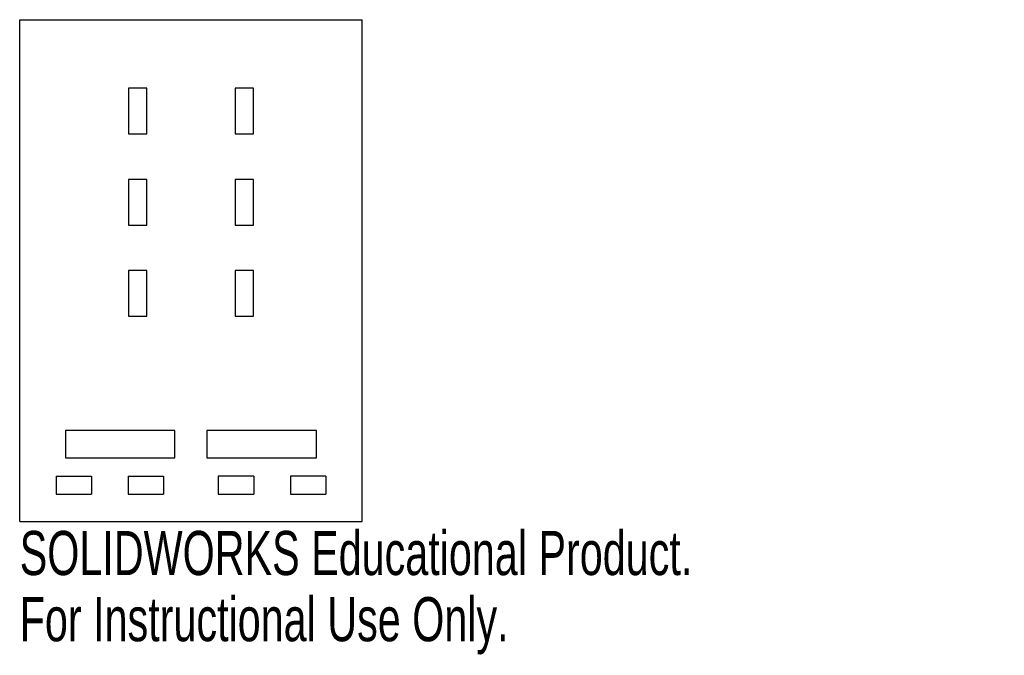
# Model space of a CAD drawing. Header units: millimetres. Extents: x 0 to 108, y -20 to 50.
import ezdxf

# ---------------------------------------------------------------- set-up
doc = ezdxf.new("R2010")
doc.units = ezdxf.units.MM
doc.styles.add('SLDTEXTSTYLE0', font='TXT', dxfattribs={"width": 0.7})

msp = doc.modelspace()

# ---------------------------------------------------------------- linework, layer by layer
at = {"color": 7, "linetype": 'Continuous', "lineweight": 25}
for p, q in [((0, -5), (0, 50)), ((0, 50), (37.53, 50)), ((37.53, -5), (37.53, 50)), ((13.91, 42.5), (11.91, 42.5)), ((11.91, 42.5), (11.91, 37.5)), ((13.91, 37.5), (13.91, 42.5)), ((23.62, 42.5), (23.62, 37.5)), ((25.62, 42.5), (23.62, 42.5)), ((25.62, 37.5), (25.62, 42.5)), ((11.91, 37.5), (13.91, 37.5)), ((23.62, 37.5), (25.62, 37.5)), ((13.91, 32.5), (11.91, 32.5)), ((11.91, 32.5), (11.91, 27.5)), ((13.91, 27.5), (13.91, 32.5)), ((23.62, 32.5), (23.62, 27.5)), ((25.62, 32.5), (23.62, 32.5)), ((25.62, 27.5), (25.62, 32.5)), ((11.91, 27.5), (13.91, 27.5)), ((23.62, 27.5), (25.62, 27.5)), ((13.91, 22.5), (11.91, 22.5)), ((11.91, 22.5), (11.91, 17.5)), ((13.91, 17.5), (13.91, 22.5)), ((23.62, 22.5), (23.62, 17.5)), ((25.62, 22.5), (23.62, 22.5)), ((25.62, 17.5), (25.62, 22.5)), ((11.91, 17.5), (13.91, 17.5)), ((23.62, 17.5), (25.62, 17.5)), ((17.01, 5), (5.01, 5)), ((5.01, 5), (5.01, 2)), ((17.01, 2), (17.01, 5)), ((32.51, 5), (20.51, 5)), ((20.51, 5), (20.51, 2)), ((32.51, 2), (32.51, 5)), ((5.01, 2), (17.01, 2)), ((20.51, 2), (32.51, 2)), ((4, 0), (7.88, 0)), ((4, 0), (4, -2)), ((7.88, 0), (7.88, -2)), ((11.88, 0), (15.76, 0)), ((11.88, 0), (11.88, -2)), ((15.76, 0), (15.76, -2)), ((25.65, 0), (21.76, 0)), ((21.76, 0), (21.76, -2)), ((25.65, 0), (25.65, -2)), ((33.53, 0), (29.65, 0)), ((29.65, 0), (29.65, -2)), ((33.53, 0), (33.53, -2)), ((4, -2), (7.88, -2)), ((11.88, -2), (15.76, -2)), ((21.76, -2), (25.65, -2)), ((29.65, -2), (33.53, -2)), ((0, -5), (37.53, -5))]:
    msp.add_line(p, q, dxfattribs=at)

# ---------------------------------------------------------------- texts
at = {"color": 7, "linetype": 'Continuous', "char_height": 4.8336, "attachment_point": 1, "style": 'SLDTEXTSTYLE0'}
for s, insert in [('SOLIDWORKS Educational Product.', (0, -6.02)), ('For Instructional Use Only.', (0, -13.27))]:
    msp.add_mtext(s, dxfattribs=dict(at, insert=insert))

doc.saveas('drawing.dxf')
